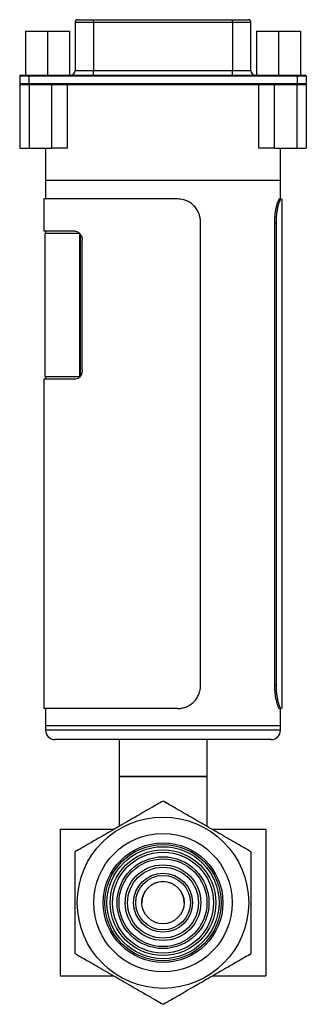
# Model space of a CAD drawing. Header units: inches. Extents: x 3.16 to 12.52, y 1.38 to 9.55.
# Tile 4 of 7: x 11.91 to 12.52, y 3.57 to 5.66. Entities that reach past the tile are written whole.
import ezdxf

# ---------------------------------------------------------------- set-up
doc = ezdxf.new("R2010")
doc.units = ezdxf.units.IN
doc.header["$MEASUREMENT"] = 0

msp = doc.modelspace()

# ---------------------------------------------------------------- linework, layer by layer
at = {"color": 7, "linetype": 'Continuous', "lineweight": 25}
for p, q in [((12.0359, 5.665), (12.0694, 5.665)), ((12.0694, 5.659), (12.0694, 5.665)), ((12.0694, 5.665), (12.3649, 5.665)), ((12.3649, 5.659), (12.3649, 5.665)), ((12.3649, 5.665), (12.3984, 5.665)), ((12.03, 5.659), (12.03, 5.5567)), ((12.0694, 5.659), (12.03, 5.659)), ((12.0694, 5.659), (12.0694, 5.5567)), ((12.3649, 5.659), (12.0694, 5.659)), ((12.3649, 5.659), (12.3649, 5.5567)), ((12.4043, 5.659), (12.3649, 5.659)), ((12.4043, 5.5567), (12.4043, 5.659)), ((11.9245, 5.6403), (11.9245, 5.5468)), ((11.9245, 5.6403), (11.9712, 5.6403)), ((11.9712, 5.6403), (11.9712, 5.5468)), ((11.9712, 5.6403), (12.018, 5.6403)), ((12.018, 5.6403), (12.018, 5.5468)), ((12.4165, 5.6403), (12.4165, 5.5468)), ((12.4165, 5.6403), (12.4632, 5.6403)), ((12.4632, 5.6403), (12.4632, 5.5468)), ((12.4632, 5.6403), (12.51, 5.6403)), ((12.51, 5.6403), (12.51, 5.5468)), ((11.9317, 5.5449), (11.9121, 5.5449)), ((11.9121, 5.5449), (11.9121, 5.5291)), ((11.914, 5.5468), (11.9317, 5.5468)), ((11.9317, 5.5449), (11.9317, 5.5468)), ((11.9317, 5.5468), (12.5026, 5.5468)), ((11.9317, 5.5449), (11.9317, 5.5291)), ((12.5026, 5.5449), (11.9317, 5.5449)), ((12.03, 5.5567), (12.0694, 5.5567)), ((12.0694, 5.5468), (12.0694, 5.5567)), ((12.0694, 5.5567), (12.3649, 5.5567)), ((12.3649, 5.5468), (12.3649, 5.5567)), ((12.3649, 5.5567), (12.4043, 5.5567)), ((12.5026, 5.5449), (12.5026, 5.5468)), ((12.5026, 5.5468), (12.5203, 5.5468)), ((12.5026, 5.5449), (12.5026, 5.5291)), ((12.5223, 5.5449), (12.5026, 5.5449)), ((12.5223, 5.5449), (12.5223, 5.5291)), ((11.9121, 5.5291), (11.9317, 5.5291)), ((11.9122, 5.5272), (11.9122, 5.3913)), ((11.9122, 5.5272), (11.9322, 5.5272)), ((11.9317, 5.5272), (11.9317, 5.5291)), ((11.9317, 5.5291), (12.5026, 5.5291)), ((11.9322, 5.5272), (11.9322, 5.3913)), ((11.9322, 5.5272), (11.9808, 5.5272)), ((11.9808, 5.3913), (11.9808, 5.5272)), ((11.9808, 5.5272), (12.013, 5.5272)), ((12.013, 5.5272), (12.013, 5.3913)), ((12.013, 5.5272), (12.4215, 5.5272)), ((12.0694, 5.5272), (12.3649, 5.5272)), ((12.0694, 5.5272), (12.0694, 5.5272)), ((12.3649, 5.5272), (12.3649, 5.5272)), ((12.4215, 5.3913), (12.4215, 5.5272)), ((12.4215, 5.5272), (12.4536, 5.5272)), ((12.4536, 5.5272), (12.4536, 5.3913)), ((12.4536, 5.5272), (12.5022, 5.5272)), ((12.5022, 5.5272), (12.5022, 5.3913)), ((12.5022, 5.5272), (12.5222, 5.5272)), ((12.5026, 5.5272), (12.5026, 5.5291)), ((12.5026, 5.5291), (12.5223, 5.5291)), ((12.5222, 5.5272), (12.5222, 5.3913)), ((11.9122, 5.3913), (11.9322, 5.3913)), ((11.9322, 5.3913), (11.9808, 5.3913)), ((11.9672, 5.3913), (11.9672, 5.3224)), ((12.013, 5.3913), (11.9808, 5.3913)), ((12.4536, 5.3913), (12.4215, 5.3913)), ((12.4536, 5.3913), (12.5022, 5.3913)), ((12.4672, 5.3224), (12.4672, 5.3913)), ((12.5022, 5.3913), (12.5222, 5.3913)), ((11.9672, 5.3224), (11.9672, 5.2831)), ((12.4672, 5.3224), (11.9672, 5.3224)), ((12.0405, 5.3224), (11.9672, 5.3224)), ((12.4672, 5.3224), (12.0405, 5.3224)), ((12.4672, 5.2831), (12.4672, 5.3224)), ((11.9637, 5.2831), (11.9637, 5.2142)), ((12.2478, 5.2831), (11.9637, 5.2831)), ((12.4654, 5.2831), (12.4689, 5.2831)), ((12.4707, 4.1974), (12.4707, 5.2831)), ((12.2972, 4.2474), (12.2972, 5.2331)), ((12.4545, 5.2331), (12.4545, 4.2474)), ((12.4545, 5.2331), (12.4578, 5.2331)), ((12.4578, 5.2331), (12.4578, 4.2474)), ((12.031, 5.2142), (11.9637, 5.2142)), ((11.9653, 5.2092), (11.9653, 4.9041)), ((12.0398, 5.2092), (11.9653, 5.2092)), ((11.9672, 5.2142), (11.9672, 5.2092)), ((12.0398, 4.9041), (12.0398, 5.2092)), ((12.04, 5.2092), (12.0398, 5.2092)), ((12.0412, 4.9055), (12.0412, 5.2078)), ((12.0451, 4.9189), (12.0451, 5.1945)), ((11.9637, 4.8992), (11.9637, 4.1974)), ((12.031, 4.8992), (11.9637, 4.8992)), ((12.0398, 4.9041), (11.9653, 4.9041)), ((11.9672, 4.9041), (11.9672, 4.8992)), ((12.04, 4.9041), (12.0398, 4.9041)), ((12.4545, 4.2474), (12.4578, 4.2474)), ((12.2478, 4.1974), (11.9637, 4.1974)), ((11.9672, 4.1974), (11.9672, 4.161)), ((12.4654, 4.1974), (12.4689, 4.1974)), ((12.4672, 4.161), (12.4672, 4.1974)), ((11.9672, 4.161), (11.9672, 4.1512)), ((12.0405, 4.161), (11.9672, 4.161)), ((12.4672, 4.161), (12.0405, 4.161)), ((12.4672, 4.1512), (12.4672, 4.161)), ((12.0405, 4.1512), (11.9672, 4.1512)), ((12.4672, 4.1512), (12.0405, 4.1512)), ((12.0544, 4.1315), (11.9869, 4.1315)), ((12.4476, 4.1315), (12.0544, 4.1315)), ((12.1235, 4.1315), (12.1235, 4.0528)), ((12.311, 4.0528), (12.311, 4.1315)), ((12.1235, 4.0528), (12.1235, 3.9478)), ((12.1235, 4.0528), (12.2172, 4.0528)), ((12.1509, 4.0528), (12.1235, 4.0528)), ((12.311, 4.0528), (12.1509, 4.0528)), ((12.2172, 4.0528), (12.311, 4.0528)), ((12.311, 3.9478), (12.311, 4.0528)), ((11.9985, 3.9403), (11.9985, 3.6278)), ((11.9985, 3.9403), (12.1129, 3.9403)), ((12.3216, 3.9403), (12.436, 3.9403)), ((12.436, 3.9403), (12.436, 3.6278)), ((11.9985, 3.6278), (12.1129, 3.6278)), ((12.3216, 3.6278), (12.436, 3.6278))]:
    msp.add_line(p, q, dxfattribs=at)
for radius in [0.1825, 0.1475, 0.1275, 0.1238, 0.1193, 0.1125, 0.1075, 0.0978, 0.0935, 0.0805, 0.0755, 0.0625, 0.0582, 0.045]:
    msp.add_circle((12.2172, 3.784), radius, dxfattribs=at)
for centre, radius, start, end in [((12.0359, 5.659), 0.00591, 90, 180), ((12.3984, 5.659), 0.00591, 0, 90), ((11.914, 5.5449), 0.00197, 90, 180), ((12.0202, 5.5567), 0.00984, 270, 0), ((12.4142, 5.5567), 0.00984, 180, 270), ((12.5203, 5.5449), 0.00197, 0, 90), ((11.914, 5.5291), 0.00197, 180, 270), ((12.5203, 5.5291), 0.00197, 270, 0), ((11.9869, 4.1512), 0.0197, 180, 270), ((12.4476, 4.1512), 0.0197, 270, 0), ((12.2172, 3.7838), 0.045, 0.1592, 180)]:
    msp.add_arc(centre, radius, start, end, dxfattribs=at)
for points, knots in [([(12.2972, 5.2331), (12.2972, 5.2342), (12.2972, 5.2364), (12.2968, 5.2396), (12.2963, 5.2428), (12.2956, 5.246), (12.2947, 5.2491), (12.2934, 5.2527), (12.2916, 5.2567), (12.2883, 5.2623), (12.2832, 5.2687), (12.277, 5.2739), (12.2714, 5.2772), (12.2665, 5.2796), (12.2609, 5.2815), (12.2544, 5.2828), (12.25, 5.283), (12.2478, 5.2831)], [0, 0, 0, 0, 0.041798, 0.083205, 0.124403, 0.165575, 0.206906, 0.248578, 0.310815, 0.373136, 0.497854, 0.622908, 0.685626, 0.748426, 0.832299, 0.915685, 1, 1, 1, 1]), ([(12.4654, 5.2831), (12.465, 5.2831), (12.4646, 5.2827), (12.4638, 5.2818), (12.4635, 5.2814), (12.463, 5.2804), (12.4627, 5.2799), (12.4612, 5.2767), (12.4599, 5.2731), (12.4581, 5.2661), (12.4575, 5.2636), (12.4565, 5.2581), (12.456, 5.2553), (12.4549, 5.2461), (12.4545, 5.2397), (12.4545, 5.2331)], [0, 0, 0, 0, 0.125, 0.125, 0.1875, 0.1875, 0.25, 0.25, 0.5, 0.5, 0.625, 0.625, 0.75, 0.75, 1, 1, 1, 1]), ([(12.4689, 5.2831), (12.4687, 5.283), (12.4685, 5.283), (12.468, 5.2827), (12.4675, 5.2821), (12.467, 5.2814), (12.4664, 5.2805), (12.4657, 5.2791), (12.4649, 5.2772), (12.4636, 5.2739), (12.462, 5.2687), (12.4606, 5.2623), (12.4596, 5.2567), (12.4589, 5.2517), (12.4583, 5.2461), (12.4579, 5.2396), (12.4578, 5.2353), (12.4578, 5.2331)], [0, 0, 0, 0, 0.042381, 0.084357, 0.1261, 0.167789, 0.2096, 0.251709, 0.314497, 0.377227, 0.502282, 0.626999, 0.689308, 0.751557, 0.834513, 0.916837, 1, 1, 1, 1]), ([(12.031, 5.2142), (12.0328, 5.2142), (12.0346, 5.2137), (12.0372, 5.2122), (12.038, 5.2116), (12.0395, 5.2101), (12.0402, 5.2093), (12.0422, 5.2066), (12.0433, 5.2044), (12.0448, 5.1996), (12.0451, 5.1971), (12.0451, 5.1945)], [0, 0, 0, 0, 0.25, 0.25, 0.375, 0.375, 0.5, 0.5, 0.75, 0.75, 1, 1, 1, 1]), ([(12.0451, 4.9189), (12.0451, 4.9163), (12.0448, 4.9137), (12.0437, 4.9102), (12.0432, 4.909), (12.0422, 4.9069), (12.0416, 4.9059), (12.0402, 4.9041), (12.0395, 4.9032), (12.038, 4.9018), (12.0372, 4.9012), (12.0346, 4.8997), (12.0328, 4.8992), (12.031, 4.8992)], [0, 0, 0, 0, 0.25, 0.25, 0.375, 0.375, 0.5, 0.5, 0.625, 0.625, 0.75, 0.75, 1, 1, 1, 1]), ([(12.2478, 4.1974), (12.2489, 4.1975), (12.2511, 4.1975), (12.2544, 4.1978), (12.2576, 4.1984), (12.2608, 4.1991), (12.2639, 4.2001), (12.2675, 4.2014), (12.2714, 4.2033), (12.277, 4.2066), (12.2832, 4.2118), (12.2883, 4.2182), (12.2916, 4.2238), (12.2938, 4.2288), (12.2957, 4.2344), (12.297, 4.2409), (12.2971, 4.2452), (12.2972, 4.2474)], [0, 0, 0, 0, 0.042381, 0.084357, 0.1261, 0.167789, 0.2096, 0.251709, 0.314497, 0.377227, 0.502282, 0.626999, 0.689308, 0.751557, 0.834513, 0.916837, 1, 1, 1, 1]), ([(12.4545, 4.2474), (12.4545, 4.2441), (12.4546, 4.2409), (12.4549, 4.2361), (12.455, 4.2345), (12.4553, 4.2314), (12.4555, 4.2298), (12.4564, 4.2222), (12.4575, 4.2167), (12.4593, 4.2098), (12.4599, 4.2077), (12.4612, 4.204), (12.4618, 4.2025), (12.4636, 4.1987), (12.4646, 4.1974), (12.4654, 4.1974)], [0, 0, 0, 0, 0.125, 0.125, 0.1875, 0.1875, 0.25, 0.25, 0.5, 0.5, 0.625, 0.625, 0.75, 0.75, 1, 1, 1, 1]), ([(12.4578, 4.2474), (12.4578, 4.2463), (12.4578, 4.2441), (12.4579, 4.2409), (12.4581, 4.2377), (12.4583, 4.2345), (12.4586, 4.2314), (12.459, 4.2278), (12.4596, 4.2238), (12.4606, 4.2182), (12.462, 4.2118), (12.4636, 4.2066), (12.4649, 4.2033), (12.4659, 4.2009), (12.467, 4.199), (12.468, 4.1977), (12.4686, 4.1975), (12.4689, 4.1974)], [0, 0, 0, 0, 0.041798, 0.083205, 0.124403, 0.165575, 0.206906, 0.248578, 0.310815, 0.373136, 0.497854, 0.622908, 0.685626, 0.748426, 0.832299, 0.915685, 1, 1, 1, 1]), ([(12.2172, 4.0005), (12.2131, 3.9981), (12.2049, 3.9934), (12.1847, 3.9817), (12.1569, 3.9657), (12.1218, 3.9454), (12.091, 3.9276), (12.0648, 3.9125), (12.0454, 3.9013), (12.0343, 3.8949), (12.0297, 3.8923)], [0, 0, 0, 0, 0.07084, 0.141905, 0.325053, 0.509087, 0.693163, 0.807821, 0.92207, 1, 1, 1, 1]), ([(12.4047, 3.8923), (12.4006, 3.8946), (12.3924, 3.8994), (12.3722, 3.9111), (12.3444, 3.9271), (12.3093, 3.9474), (12.2785, 3.9651), (12.2523, 3.9802), (12.2329, 3.9914), (12.2218, 3.9979), (12.2172, 4.0005)], [0, 0, 0, 0, 0.07084, 0.141905, 0.325053, 0.509087, 0.693163, 0.807821, 0.92207, 1, 1, 1, 1]), ([(12.0297, 3.8923), (12.0297, 3.892), (12.0297, 3.8873), (12.0297, 3.8776), (12.0297, 3.855), (12.0297, 3.8236), (12.0297, 3.7869), (12.0297, 3.753), (12.0297, 3.7221), (12.0297, 3.696), (12.0297, 3.6809), (12.0297, 3.6758), (12.0297, 3.6757)], [0, 0, 0, 0, 0.0042079, 0.0724705, 0.1409228, 0.3201083, 0.4999488, 0.640679, 0.7813073, 0.9206922, 0.9993605, 1, 1, 1, 1]), ([(12.4047, 3.6757), (12.4047, 3.676), (12.4047, 3.6807), (12.4047, 3.6904), (12.4047, 3.713), (12.4047, 3.7444), (12.4047, 3.7811), (12.4047, 3.815), (12.4047, 3.8459), (12.4047, 3.872), (12.4047, 3.8871), (12.4047, 3.8922), (12.4047, 3.8923)], [0, 0, 0, 0, 0.004208, 0.07247, 0.140923, 0.320108, 0.499949, 0.640679, 0.781307, 0.920692, 0.99936, 1, 1, 1, 1]), ([(12.0297, 3.6757), (12.0338, 3.6734), (12.042, 3.6686), (12.0623, 3.6569), (12.0901, 3.6409), (12.1252, 3.6206), (12.1559, 3.6029), (12.1821, 3.5878), (12.2015, 3.5766), (12.2127, 3.5701), (12.2172, 3.5675)], [0, 0, 0, 0, 0.07084, 0.141905, 0.325053, 0.509087, 0.693163, 0.807821, 0.92207, 1, 1, 1, 1]), ([(12.2172, 3.5675), (12.2213, 3.5699), (12.2295, 3.5746), (12.2498, 3.5863), (12.2776, 3.6023), (12.3127, 3.6226), (12.3434, 3.6404), (12.3696, 3.6555), (12.389, 3.6667), (12.4002, 3.6731), (12.4047, 3.6757)], [0, 0, 0, 0, 0.07084, 0.141905, 0.325053, 0.509087, 0.693163, 0.807821, 0.92207, 1, 1, 1, 1])]:
    msp.add_open_spline(points, degree=3, knots=knots, dxfattribs=at)

doc.saveas('drawing.dxf')
